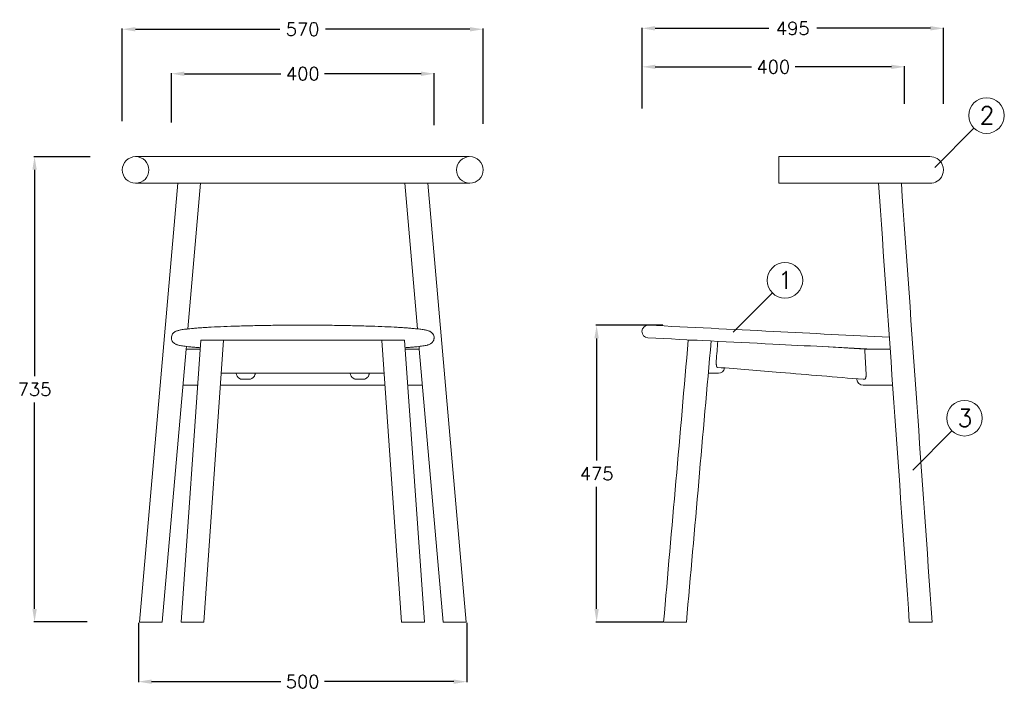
# Model space of a CAD drawing. Extents: x 4518 to 9639, y 4874 to 7834.
# Tile 2 of 8: x 8138 to 9639, y 6190 to 7213. Entities that reach past the tile are written whole.
import ezdxf

# ---------------------------------------------------------------- set-up
doc = ezdxf.new("R2010")
doc.units = 0
doc.header["$LTSCALE"] = 0.5
doc.layers.get('0').update_dxf_attribs({"linetype": 'CONTINUOUS'})
doc.layers.get('DEFPOINTS').update_dxf_attribs({"linetype": 'CONTINUOUS'})
doc.layers.add('_U+30EC_U+30A4_U+30E4_U+30FC 1', color=7, linetype='CONTINUOUS')
doc.layers.add('部品表', color=201, linetype='CONTINUOUS')
doc.styles.get("Standard").update_dxf_attribs({"font": 'txt.shx', "bigfont": 'bigfont.shx'})
doc.dimstyles.get("Standard").update_dxf_attribs({"dimtxt": 20, "dimasz": 20, "dimexe": 1, "dimexo": 1, "dimgap": 10, "dimtad": 0, "dimtih": 1, "dimtoh": 1, "dimdec": 0, "dimzin": 0, "dimdsep": 46, "dimtxsty": 'Standard', "dimcen": 2, "dimadec": 0, "dimazin": 0, "dimtfac": 1, "dimtdec": 0, "dimtofl": 0, "dimtmove": 0, "dimatfit": 3, "dimfxl": 1, "dimtolj": 1, "dimtzin": 0, "dimarcsym": 0})

# ---------------------------------------------------------------- blocks, each defined once
blk = doc.blocks.new('*D19')
at = {"color": 0, "lineweight": -2, "transparency": 16777216}
for p, q in [((8294.4, 7058.2), (8294.4, 7199.1)), ((8314.4, 7198.1), (8534.5, 7198.1)), ((8824.6, 7198.1), (8604.5, 7198.1)), ((8844.6, 7053.9), (8844.6, 7199.1))]:
    blk.add_line(p, q, dxfattribs=at)
at = {"color": 0, "transparency": 16777216}
for points in [[(8314.4, 7201.4), (8314.4, 7194.7), (8294.4, 7198.1)], [(8824.6, 7201.4), (8824.6, 7194.7), (8844.6, 7198.1)]]:
    blk.add_solid(points, dxfattribs=at)
at = {"layer": 'DEFPOINTS', "color": 0, "transparency": 16777216}
for p in [(8294.4, 7198.1), (8294.4, 7057.2), (8844.6, 7052.9)]:
    blk.add_point(p, dxfattribs=at)
at = {"color": 0, "transparency": 16777216, "insert": (8569.5, 7198.1), "char_height": 20, "attachment_point": 5}
blk.add_mtext('\\A1;570', dxfattribs=at)
blk = doc.blocks.new('*D20')
at = {"color": 0, "lineweight": -2, "transparency": 16777216}
for p, q in [((8369.3, 7056.1), (8369.3, 7131.3)), ((8389.3, 7130.3), (8536.3, 7130.3)), ((8750, 7130.3), (8603, 7130.3)), ((8770, 7051.8), (8770, 7131.3))]:
    blk.add_line(p, q, dxfattribs=at)
at = {"color": 0, "transparency": 16777216}
for points in [[(8389.3, 7133.6), (8389.3, 7126.9), (8369.3, 7130.3)], [(8750, 7133.6), (8750, 7126.9), (8770, 7130.3)]]:
    blk.add_solid(points, dxfattribs=at)
at = {"layer": 'DEFPOINTS', "color": 0, "transparency": 16777216}
for p in [(8369.3, 7130.3), (8369.3, 7055.1), (8770, 7050.8)]:
    blk.add_point(p, dxfattribs=at)
at = {"color": 0, "transparency": 16777216, "insert": (8569.7, 7130.3), "char_height": 20, "attachment_point": 5}
blk.add_mtext('\\A1;400', dxfattribs=at)
blk = doc.blocks.new('*D21')
at = {"color": 0, "lineweight": -2, "transparency": 16777216}
for p, q in [((9087.2, 7077.5), (9087.2, 7141.8)), ((9107.2, 7140.8), (9254, 7140.8)), ((9467.4, 7140.8), (9320.7, 7140.8)), ((9487.4, 7084.3), (9487.4, 7141.8))]:
    blk.add_line(p, q, dxfattribs=at)
at = {"color": 0, "transparency": 16777216}
for points in [[(9107.2, 7144.1), (9107.2, 7137.5), (9087.2, 7140.8)], [(9467.4, 7144.1), (9467.4, 7137.5), (9487.4, 7140.8)]]:
    blk.add_solid(points, dxfattribs=at)
at = {"layer": 'DEFPOINTS', "color": 0, "transparency": 16777216}
for p in [(9487.4, 7140.8), (9087.2, 7076.5), (9487.4, 7083.3)]:
    blk.add_point(p, dxfattribs=at)
at = {"color": 0, "transparency": 16777216, "insert": (9287.3, 7140.8), "char_height": 20, "attachment_point": 5}
blk.add_mtext('\\A1;400', dxfattribs=at)
blk = doc.blocks.new('*D22')
at = {"color": 0, "lineweight": -2, "transparency": 16777216}
for p, q in [((9087, 7077.5), (9087, 7200.5)), ((9107, 7199.5), (9280.3, 7199.5)), ((9526.9, 7199.5), (9353.6, 7199.5)), ((9546.9, 7084.3), (9546.9, 7200.5))]:
    blk.add_line(p, q, dxfattribs=at)
at = {"color": 0, "transparency": 16777216}
for points in [[(9107, 7202.9), (9107, 7196.2), (9087, 7199.5)], [(9526.9, 7202.9), (9526.9, 7196.2), (9546.9, 7199.5)]]:
    blk.add_solid(points, dxfattribs=at)
at = {"layer": 'DEFPOINTS', "color": 0, "transparency": 16777216}
for p in [(9546.9, 7199.5), (9087, 7076.5), (9546.9, 7083.3)]:
    blk.add_point(p, dxfattribs=at)
at = {"color": 0, "transparency": 16777216, "insert": (9316.9, 7199.5), "char_height": 20, "attachment_point": 5}
blk.add_mtext('\\A1;495', dxfattribs=at)
blk = doc.blocks.new('*D23')
at = {"color": 0, "lineweight": -2, "transparency": 16777216}
for p, q in [((8245.6, 7003.8), (8159.7, 7003.8)), ((8160.7, 6983.8), (8160.7, 6669.1)), ((8160.7, 6314.5), (8160.7, 6629.1)), ((8240.9, 6294.5), (8159.7, 6294.5))]:
    blk.add_line(p, q, dxfattribs=at)
at = {"color": 0, "transparency": 16777216}
for points in [[(8157.4, 6983.8), (8164.1, 6983.8), (8160.7, 7003.8)], [(8157.4, 6314.5), (8164.1, 6314.5), (8160.7, 6294.5)]]:
    blk.add_solid(points, dxfattribs=at)
at = {"layer": 'DEFPOINTS', "color": 0, "transparency": 16777216}
for p in [(8160.7, 7003.8), (8246.6, 7003.8), (8241.9, 6294.5)]:
    blk.add_point(p, dxfattribs=at)
at = {"color": 0, "transparency": 16777216, "insert": (8160.7, 6649.1), "char_height": 20, "attachment_point": 5}
blk.add_mtext('\\A1;735', dxfattribs=at)
blk = doc.blocks.new('*D24')
at = {"color": 0, "lineweight": -2, "transparency": 16777216}
for p, q in [((9118.8, 6746.8), (9016.8, 6746.8)), ((9017.8, 6726.8), (9017.8, 6540.6)), ((9017.8, 6314.4), (9017.8, 6500.6)), ((9118.8, 6294.4), (9016.8, 6294.4))]:
    blk.add_line(p, q, dxfattribs=at)
at = {"color": 0, "transparency": 16777216}
for points in [[(9014.4, 6726.8), (9021.1, 6726.8), (9017.8, 6746.8)], [(9014.4, 6314.4), (9021.1, 6314.4), (9017.8, 6294.4)]]:
    blk.add_solid(points, dxfattribs=at)
at = {"layer": 'DEFPOINTS', "color": 0, "transparency": 16777216}
for p in [(9017.8, 6746.8), (9119.8, 6746.8), (9119.8, 6294.4)]:
    blk.add_point(p, dxfattribs=at)
at = {"color": 0, "transparency": 16777216, "insert": (9017.8, 6520.6), "char_height": 20, "attachment_point": 5}
blk.add_mtext('\\A1;475', dxfattribs=at)
blk = doc.blocks.new('*D25')
at = {"color": 0, "lineweight": -2, "transparency": 16777216}
for p, q in [((8319.1, 6293.2), (8319.1, 6202.5)), ((8819.9, 6293.2), (8819.9, 6202.5)), ((8339.1, 6203.5), (8536.2, 6203.5)), ((8799.9, 6203.5), (8602.8, 6203.5))]:
    blk.add_line(p, q, dxfattribs=at)
at = {"color": 0, "transparency": 16777216}
for points in [[(8339.1, 6206.8), (8339.1, 6200.1), (8319.1, 6203.5)], [(8799.9, 6206.8), (8799.9, 6200.1), (8819.9, 6203.5)]]:
    blk.add_solid(points, dxfattribs=at)
at = {"layer": 'DEFPOINTS', "color": 0, "transparency": 16777216}
for p in [(8319.1, 6294.2), (8819.9, 6294.2), (8819.9, 6203.5)]:
    blk.add_point(p, dxfattribs=at)
at = {"color": 0, "transparency": 16777216, "insert": (8569.5, 6203.5), "char_height": 20, "attachment_point": 5}
blk.add_mtext('\\A1;500', dxfattribs=at)

msp = doc.modelspace()

# ---------------------------------------------------------------- linework, layer by layer
at = {"layer": '_U+30EC_U+30A4_U+30E4_U+30FC 1', "color": 0, "lineweight": 15}
for points in [[(8315.007, 7003.887), (8823.09, 7003.887)], [(8824.276, 6963.343), (8315.007, 6963.343)], [(8379.106, 6963.343), (8320.574, 6294.345), (8355.462, 6294.345), (8391.867, 6710.413), (8392.221, 6714.5)], [(8394.562, 6741.274), (8413.995, 6963.343)], [(8744.72, 6741.274), (8725.288, 6963.343)], [(8760.176, 6963.343), (8818.709, 6294.345), (8783.821, 6294.345), (8747.415, 6710.413), (8747.062, 6714.5)], [(8690.245, 6723.712), (8720.273, 6294.345), (8755.11, 6294.345), (8725.067, 6723.933), (8693.433, 6723.933), (8671.004, 6723.933), (8468.279, 6723.933), (8445.849, 6723.933), (8414.216, 6723.933), (8384.172, 6294.345), (8419.017, 6294.345), (8449.053, 6723.933)], [(8413.273, 6710.413), (8391.867, 6710.413)], [(8726.017, 6710.413), (8747.415, 6710.413)], [(9426.596, 6710.419), (9465.416, 6710.419)], [(8693.743, 6673.736), (8445.54, 6673.736)], [(8387.052, 6655.393), (8409.422, 6655.393)], [(8695.024, 6655.393), (8671.004, 6655.393), (8468.279, 6655.393), (8444.259, 6655.393)], [(8752.231, 6655.393), (8729.861, 6655.393)]]:
    msp.add_lwpolyline(points, dxfattribs=at)
for points, knots in [([(8335.058, 6983.615), (8335.058, 6972.415), (8325.979, 6963.343), (8314.786, 6963.343), (8303.586, 6963.343), (8294.514, 6972.415), (8294.514, 6983.615), (8294.514, 6994.815), (8303.586, 7003.887), (8314.786, 7003.887), (8325.979, 7003.887), (8335.058, 6994.815), (8335.058, 6983.615)], [0, 0, 0, 0, 1, 1, 1, 2, 2, 2, 3, 3, 3, 4, 4, 4, 4]), ([(8804.225, 6983.615), (8804.225, 6972.415), (8813.304, 6963.343), (8824.497, 6963.343), (8835.697, 6963.343), (8844.768, 6972.415), (8844.768, 6983.615), (8844.768, 6994.815), (8835.697, 7003.887), (8824.497, 7003.887), (8813.304, 7003.887), (8804.225, 6994.815), (8804.225, 6983.615)], [0, 0, 0, 0, 1, 1, 1, 2, 2, 2, 3, 3, 3, 4, 4, 4, 4]), ([(9525.849, 6963.349), (9534.022, 6963.12), (9541.533, 6967.818), (9544.898, 6975.263), (9547.579, 6981.198), (9547.579, 6986.028), (9544.898, 6991.963), (9541.533, 6999.415), (9534.022, 7004.113), (9525.849, 7003.877), (9449.136, 7003.885), (9372.422, 7003.885), (9295.702, 7003.885), (9295.702, 7003.885), (9295.702, 6963.341), (9295.702, 6963.341), (9295.702, 6963.341), (9526.571, 6963.341), (9526.571, 6963.341)], [0, 0, 0, 0, 1, 1, 1, 2, 2, 2, 3, 3, 3, 4, 4, 4, 5, 5, 5, 6, 6, 6, 6]), ([(9482.5, 6963.341), (9498.155, 6740.344), (9513.802, 6517.347), (9529.457, 6294.343), (9529.457, 6294.343), (9494.62, 6294.343), (9494.62, 6294.343), (9478.965, 6517.347), (9463.31, 6740.344), (9447.663, 6963.341)], [0, 0, 0, 0, 1, 1, 1, 2, 2, 2, 3, 3, 3, 3]), ([(8413.42, 6712.564), (8411.174, 6712.726), (8408.921, 6712.895), (8406.675, 6713.079), (8404.65, 6713.241), (8402.626, 6713.418), (8400.6, 6713.609), (8398.796, 6713.779), (8397, 6713.955), (8395.203, 6714.154), (8393.613, 6714.331), (8392.022, 6714.515), (8390.431, 6714.721), (8389.069, 6714.906), (8387.714, 6715.097), (8386.352, 6715.311), (8385.211, 6715.487), (8384.069, 6715.686), (8382.935, 6715.907), (8382, 6716.091), (8381.065, 6716.297), (8380.137, 6716.533), (8379.364, 6716.732), (8378.598, 6716.952), (8377.847, 6717.21), (8377.192, 6717.431), (8376.544, 6717.681), (8375.918, 6717.976), (8375.344, 6718.241), (8374.799, 6718.543), (8374.268, 6718.882), (8373.775, 6719.206), (8373.297, 6719.567), (8372.847, 6719.964), (8372.413, 6720.347), (8372.008, 6720.767), (8371.64, 6721.216), (8371.272, 6721.672), (8370.94, 6722.159), (8370.653, 6722.666), (8370.366, 6723.167), (8370.123, 6723.697), (8369.924, 6724.243), (8369.725, 6724.787), (8369.578, 6725.354), (8369.482, 6725.921), (8369.379, 6726.496), (8369.328, 6727.07), (8369.328, 6727.652), (8369.328, 6727.652), (8369.328, 6727.851), (8369.328, 6727.851), (8369.328, 6728.867), (8369.49, 6729.883), (8369.791, 6730.855), (8370.101, 6731.834), (8370.55, 6732.769), (8371.139, 6733.609), (8371.426, 6734.036), (8371.758, 6734.433), (8372.104, 6734.809), (8372.457, 6735.192), (8372.84, 6735.553), (8373.245, 6735.877), (8373.665, 6736.215), (8374.099, 6736.518), (8374.563, 6736.797), (8375.042, 6737.092), (8375.542, 6737.349), (8376.058, 6737.593), (8376.581, 6737.828), (8377.118, 6738.042), (8377.67, 6738.233), (8378.282, 6738.446), (8378.9, 6738.631), (8379.526, 6738.807), (8380.255, 6739.006), (8380.999, 6739.183), (8381.743, 6739.345), (8382.626, 6739.536), (8383.517, 6739.706), (8384.415, 6739.868), (8385.454, 6740.052), (8386.507, 6740.221), (8387.552, 6740.376), (8388.76, 6740.553), (8389.975, 6740.722), (8391.19, 6740.877), (8392.56, 6741.046), (8393.936, 6741.208), (8395.313, 6741.355), (8396.838, 6741.525), (8398.362, 6741.679), (8399.894, 6741.827), (8402.066, 6742.033), (8404.238, 6742.224), (8406.41, 6742.401), (8408.825, 6742.6), (8411.241, 6742.784), (8413.656, 6742.953), (8416.278, 6743.137), (8418.899, 6743.307), (8421.52, 6743.468), (8424.385, 6743.645), (8427.249, 6743.807), (8430.121, 6743.962), (8436.498, 6744.301), (8442.882, 6744.595), (8449.266, 6744.853), (8456.35, 6745.14), (8463.434, 6745.39), (8470.517, 6745.604), (8478.197, 6745.84), (8485.885, 6746.038), (8493.572, 6746.201), (8501.717, 6746.384), (8509.868, 6746.524), (8518.012, 6746.642), (8526.392, 6746.76), (8534.771, 6746.848), (8543.151, 6746.907), (8551.943, 6746.966), (8560.728, 6746.996), (8569.513, 6746.996), (8578.135, 6746.996), (8586.758, 6746.966), (8595.388, 6746.907), (8603.974, 6746.848), (8612.56, 6746.76), (8621.146, 6746.642), (8629.334, 6746.524), (8637.515, 6746.384), (8645.703, 6746.201), (8653.39, 6746.038), (8661.078, 6745.84), (8668.758, 6745.604), (8675.842, 6745.39), (8682.925, 6745.14), (8690.009, 6744.853), (8696.364, 6744.595), (8702.719, 6744.301), (8709.074, 6743.962), (8711.967, 6743.807), (8714.861, 6743.645), (8717.755, 6743.468), (8720.376, 6743.307), (8722.998, 6743.137), (8725.619, 6742.953), (8728.034, 6742.784), (8730.45, 6742.6), (8732.865, 6742.401), (8735.023, 6742.224), (8737.173, 6742.04), (8739.323, 6741.834), (8740.854, 6741.686), (8742.386, 6741.532), (8743.91, 6741.362), (8745.287, 6741.215), (8746.672, 6741.053), (8748.041, 6740.884), (8749.256, 6740.729), (8750.471, 6740.567), (8751.686, 6740.383), (8752.732, 6740.228), (8753.785, 6740.059), (8754.823, 6739.875), (8755.707, 6739.721), (8756.59, 6739.551), (8757.467, 6739.36), (8758.232, 6739.197), (8758.998, 6739.014), (8759.749, 6738.807), (8760.383, 6738.638), (8761.016, 6738.446), (8761.634, 6738.226), (8762.172, 6738.034), (8762.709, 6737.828), (8763.225, 6737.593), (8763.74, 6737.357), (8764.241, 6737.092), (8764.72, 6736.797), (8765.176, 6736.525), (8765.618, 6736.215), (8766.038, 6735.877), (8766.443, 6735.553), (8766.818, 6735.199), (8767.179, 6734.816), (8767.525, 6734.441), (8767.857, 6734.036), (8768.144, 6733.616), (8768.733, 6732.769), (8769.189, 6731.842), (8769.491, 6730.862), (8769.8, 6729.89), (8769.955, 6728.867), (8769.955, 6727.851), (8769.955, 6727.851), (8769.955, 6727.652), (8769.955, 6727.652), (8769.955, 6727.07), (8769.904, 6726.496), (8769.808, 6725.928), (8769.705, 6725.362), (8769.557, 6724.802), (8769.366, 6724.257), (8769.167, 6723.712), (8768.932, 6723.182), (8768.644, 6722.681), (8768.357, 6722.173), (8768.026, 6721.687), (8767.658, 6721.23), (8767.289, 6720.781), (8766.884, 6720.362), (8766.458, 6719.979), (8766.016, 6719.581), (8765.537, 6719.221), (8765.036, 6718.897), (8764.513, 6718.558), (8763.969, 6718.263), (8763.402, 6717.99), (8762.776, 6717.696), (8762.135, 6717.446), (8761.487, 6717.225), (8761.126, 6717.1), (8760.773, 6716.989), (8760.412, 6716.879), (8760.007, 6716.761), (8759.602, 6716.651), (8759.197, 6716.547), (8758.262, 6716.312), (8757.327, 6716.106), (8756.377, 6715.914), (8755.243, 6715.693), (8754.109, 6715.494), (8752.96, 6715.311), (8751.605, 6715.097), (8750.25, 6714.906), (8748.888, 6714.728), (8747.305, 6714.523), (8745.714, 6714.338), (8744.124, 6714.162), (8742.312, 6713.963), (8740.494, 6713.779), (8738.675, 6713.609), (8736.65, 6713.418), (8734.625, 6713.241), (8732.6, 6713.079), (8730.354, 6712.895), (8728.108, 6712.726), (8725.862, 6712.564)], [0, 0, 0, 0, 1, 1, 1, 2, 2, 2, 3, 3, 3, 4, 4, 4, 5, 5, 5, 6, 6, 6, 7, 7, 7, 8, 8, 8, 9, 9, 9, 10, 10, 10, 11, 11, 11, 12, 12, 12, 13, 13, 13, 14, 14, 14, 15, 15, 15, 16, 16, 16, 17, 17, 17, 18, 18, 18, 19, 19, 19, 20, 20, 20, 21, 21, 21, 22, 22, 22, 23, 23, 23, 24, 24, 24, 25, 25, 25, 26, 26, 26, 27, 27, 27, 28, 28, 28, 29, 29, 29, 30, 30, 30, 31, 31, 31, 32, 32, 32, 33, 33, 33, 34, 34, 34, 35, 35, 35, 36, 36, 36, 37, 37, 37, 38, 38, 38, 39, 39, 39, 40, 40, 40, 41, 41, 41, 42, 42, 42, 43, 43, 43, 44, 44, 44, 45, 45, 45, 46, 46, 46, 47, 47, 47, 48, 48, 48, 49, 49, 49, 50, 50, 50, 51, 51, 51, 52, 52, 52, 53, 53, 53, 54, 54, 54, 55, 55, 55, 56, 56, 56, 57, 57, 57, 58, 58, 58, 59, 59, 59, 60, 60, 60, 61, 61, 61, 62, 62, 62, 63, 63, 63, 64, 64, 64, 65, 65, 65, 66, 66, 66, 67, 67, 67, 68, 68, 68, 69, 69, 69, 70, 70, 70, 71, 71, 71, 72, 72, 72, 73, 73, 73, 74, 74, 74, 75, 75, 75, 76, 76, 76, 77, 77, 77, 78, 78, 78, 79, 79, 79, 80, 80, 80, 81, 81, 81, 82, 82, 82, 83, 83, 83, 83]), ([(9439.276, 6710.419), (9388.357, 6712.981), (9337.446, 6715.544), (9286.527, 6718.106), (9223.031, 6721.31), (9159.528, 6724.505), (9096.025, 6727.701), (9090.745, 6727.966), (9086.681, 6732.465), (9086.961, 6737.745), (9086.968, 6737.811), (9086.968, 6737.877), (9086.975, 6737.944), (9087.248, 6743.201), (9091.732, 6747.251), (9096.997, 6746.986), (9160.5, 6743.79), (9224.003, 6740.587), (9287.499, 6737.391), (9346.385, 6734.424), (9405.264, 6731.464), (9464.143, 6728.496)], [0, 0, 0, 0, 1, 1, 1, 2, 2, 2, 3, 3, 3, 4, 4, 4, 5, 5, 5, 6, 6, 6, 7, 7, 7, 7]), ([(9192.37, 6722.848), (9179.837, 6580.018), (9167.311, 6437.18), (9154.786, 6294.343), (9154.786, 6294.343), (9119.898, 6294.343), (9119.898, 6294.343), (9132.46, 6437.541), (9145.015, 6580.732), (9157.577, 6723.931), (9157.577, 6723.931), (9157.577, 6723.931), (9157.577, 6723.931), (9157.577, 6723.931), (9170.897, 6723.931), (9170.897, 6723.931)], [0, 0, 0, 0, 1, 1, 1, 2, 2, 2, 3, 3, 3, 4, 4, 4, 5, 5, 5, 5]), ([(9202.502, 6722.34), (9201.758, 6712.385), (9201.014, 6702.436), (9200.263, 6692.481), (9200.219, 6691.877), (9200.19, 6691.273), (9200.175, 6690.67), (9200.16, 6690.073), (9200.16, 6689.477), (9200.175, 6688.888), (9200.197, 6688.313), (9200.226, 6687.739), (9200.285, 6687.165), (9200.329, 6686.671), (9200.396, 6686.178), (9200.477, 6685.685), (9200.55, 6685.272), (9200.639, 6684.86), (9200.757, 6684.455), (9200.808, 6684.278), (9200.86, 6684.101), (9200.926, 6683.925), (9200.985, 6683.777), (9201.044, 6683.638), (9201.11, 6683.498), (9201.169, 6683.38), (9201.235, 6683.262), (9201.309, 6683.152), (9201.375, 6683.056), (9201.441, 6682.967), (9201.53, 6682.887), (9201.589, 6682.828), (9201.662, 6682.769), (9201.736, 6682.732), (9201.81, 6682.695), (9201.891, 6682.665), (9201.972, 6682.658), (9233.848, 6680.088), (9265.732, 6677.511), (9297.609, 6674.927)], [0, 0, 0, 0, 1, 1, 1, 2, 2, 2, 3, 3, 3, 4, 4, 4, 5, 5, 5, 6, 6, 6, 7, 7, 7, 8, 8, 8, 9, 9, 9, 10, 10, 10, 11, 11, 11, 12, 12, 12, 13, 13, 13, 13]), ([(9424.365, 6664.463), (9425.145, 6664.47), (9425.933, 6664.478), (9426.721, 6664.485), (9426.802, 6664.485), (9426.883, 6664.5), (9426.957, 6664.529), (9427.038, 6664.566), (9427.119, 6664.617), (9427.192, 6664.669), (9427.281, 6664.743), (9427.354, 6664.824), (9427.428, 6664.912), (9427.502, 6665.008), (9427.575, 6665.118), (9427.634, 6665.222), (9427.708, 6665.354), (9427.774, 6665.486), (9427.833, 6665.619), (9427.899, 6665.781), (9427.966, 6665.943), (9428.017, 6666.112), (9428.157, 6666.51), (9428.26, 6666.915), (9428.348, 6667.327), (9428.444, 6667.799), (9428.518, 6668.27), (9428.577, 6668.749), (9428.643, 6669.293), (9428.687, 6669.846), (9428.724, 6670.405), (9428.754, 6670.98), (9428.768, 6671.561), (9428.768, 6672.143), (9428.761, 6672.762), (9428.746, 6673.388), (9428.709, 6674.006), (9428.002, 6686.141), (9427.296, 6698.276), (9426.596, 6710.419), (9405.279, 6711.7), (9383.954, 6712.989), (9362.636, 6714.277)], [0, 0, 0, 0, 1, 1, 1, 2, 2, 2, 3, 3, 3, 4, 4, 4, 5, 5, 5, 6, 6, 6, 7, 7, 7, 8, 8, 8, 9, 9, 9, 10, 10, 10, 11, 11, 11, 12, 12, 12, 13, 13, 13, 14, 14, 14, 14]), ([(9213.039, 6681.767), (9212.251, 6677.128), (9208.23, 6673.734), (9203.518, 6673.734), (9203.518, 6673.734), (9201.589, 6673.734), (9201.589, 6673.734), (9201.589, 6673.734), (9199.652, 6673.734), (9199.652, 6673.734), (9199.652, 6673.734), (9195.794, 6673.734), (9195.794, 6673.734), (9195.794, 6673.734), (9188.062, 6673.734), (9188.062, 6673.734)], [0, 0, 0, 0, 1, 1, 1, 2, 2, 2, 3, 3, 3, 4, 4, 4, 5, 5, 5, 5]), ([(8497.217, 6673.736), (8497.181, 6673.11), (8497.077, 6672.484), (8496.915, 6671.873), (8496.761, 6671.291), (8496.555, 6670.717), (8496.297, 6670.164), (8496.032, 6669.598), (8495.715, 6669.052), (8495.34, 6668.545), (8494.964, 6668.029), (8494.544, 6667.55), (8494.08, 6667.116), (8493.639, 6666.704), (8493.16, 6666.336), (8492.652, 6666.004), (8492.129, 6665.673), (8491.577, 6665.386), (8490.995, 6665.157), (8490.421, 6664.929), (8489.824, 6664.752), (8489.213, 6664.635), (8488.609, 6664.517), (8487.998, 6664.465), (8487.38, 6664.465), (8484.162, 6664.473), (8480.937, 6664.48), (8477.711, 6664.487), (8477.093, 6664.487), (8476.467, 6664.546), (8475.856, 6664.671), (8475.267, 6664.789), (8474.692, 6664.966), (8474.133, 6665.187), (8473.588, 6665.415), (8473.058, 6665.695), (8472.564, 6666.019), (8472.056, 6666.343), (8471.585, 6666.726), (8471.151, 6667.146), (8470.716, 6667.565), (8470.326, 6668.036), (8469.98, 6668.53), (8469.626, 6669.045), (8469.317, 6669.598), (8469.067, 6670.172), (8468.831, 6670.724), (8468.64, 6671.306), (8468.507, 6671.902), (8468.374, 6672.499), (8468.301, 6673.117), (8468.286, 6673.736)], [0, 0, 0, 0, 1, 1, 1, 2, 2, 2, 3, 3, 3, 4, 4, 4, 5, 5, 5, 6, 6, 6, 7, 7, 7, 8, 8, 8, 9, 9, 9, 10, 10, 10, 11, 11, 11, 12, 12, 12, 13, 13, 13, 14, 14, 14, 15, 15, 15, 16, 16, 16, 17, 17, 17, 17]), ([(8642.065, 6673.736), (8642.109, 6673.11), (8642.205, 6672.484), (8642.367, 6671.873), (8642.522, 6671.291), (8642.728, 6670.717), (8642.986, 6670.164), (8643.251, 6669.598), (8643.575, 6669.052), (8643.943, 6668.545), (8644.319, 6668.029), (8644.738, 6667.55), (8645.21, 6667.116), (8645.651, 6666.704), (8646.123, 6666.336), (8646.638, 6666.004), (8647.153, 6665.673), (8647.713, 6665.386), (8648.288, 6665.157), (8648.862, 6664.929), (8649.466, 6664.752), (8650.077, 6664.635), (8650.681, 6664.517), (8651.292, 6664.465), (8651.903, 6664.465), (8655.128, 6664.473), (8658.354, 6664.48), (8661.571, 6664.487), (8662.197, 6664.487), (8662.816, 6664.546), (8663.427, 6664.671), (8664.016, 6664.789), (8664.59, 6664.966), (8665.15, 6665.187), (8665.695, 6665.415), (8666.225, 6665.695), (8666.718, 6666.019), (8667.227, 6666.343), (8667.698, 6666.726), (8668.132, 6667.146), (8668.567, 6667.565), (8668.957, 6668.036), (8669.303, 6668.53), (8669.664, 6669.045), (8669.966, 6669.598), (8670.216, 6670.172), (8670.452, 6670.724), (8670.643, 6671.306), (8670.776, 6671.902), (8670.908, 6672.499), (8670.982, 6673.117), (8671.004, 6673.736)], [0, 0, 0, 0, 1, 1, 1, 2, 2, 2, 3, 3, 3, 4, 4, 4, 5, 5, 5, 6, 6, 6, 7, 7, 7, 8, 8, 8, 9, 9, 9, 10, 10, 10, 11, 11, 11, 12, 12, 12, 13, 13, 13, 14, 14, 14, 15, 15, 15, 16, 16, 16, 17, 17, 17, 17]), ([(9469.275, 6655.398), (9469.275, 6655.398), (9439.283, 6655.398), (9439.283, 6655.398), (9439.283, 6655.398), (9424.299, 6655.398), (9424.299, 6655.398), (9419.233, 6655.398), (9415.028, 6659.316), (9414.674, 6664.374), (9414.652, 6664.669), (9414.63, 6664.964), (9414.608, 6665.266)], [0, 0, 0, 0, 1, 1, 1, 2, 2, 2, 3, 3, 3, 4, 4, 4, 4])]:
    msp.add_open_spline(points, degree=3, knots=knots, dxfattribs=at)
for points in [[(9201.986, 6682.658), (9201.994, 6682.658), (9202.001, 6682.658), (9202.008, 6682.658)], [(9424.313, 6664.47), (9382.164, 6667.938), (9340.008, 6671.421), (9297.859, 6674.905)]]:
    msp.add_open_spline(points, degree=3, dxfattribs=at)
at = {"layer": '部品表', "lineweight": 9}
for p, q in [((9533.416, 6987.561), (9593.167, 7047.312)), ((9226.005, 6736.369), (9285.757, 6796.12)), ((9499.871, 6526.166), (9559.623, 6585.917))]:
    msp.add_line(p, q, dxfattribs=at)
for centre in [(9612.348, 7066.494), (9304.938, 6815.301), (9578.804, 6605.099)]:
    msp.add_circle(centre, 27.126, dxfattribs=at)

# ---------------------------------------------------------------- texts
at = {"layer": '部品表', "lineweight": 9, "char_height": 26.6205, "attachment_point": 5}
for s, insert in [('\\A1;2', (9613.053, 7066.855)), ('\\A1;1', (9305.642, 6815.662)), ('\\A1;3', (9579.509, 6605.46))]:
    msp.add_mtext(s, dxfattribs=dict(at, insert=insert))

# ---------------------------------------------------------------- dimensions: what is measured, and where the dimension line sits
for base, p1, p2, text, picture, middle in [((8294.376, 7198.068), (8844.606, 7052.944), (8294.376, 7057.241), '570', '*D19', (8569.491, 7198.068)), ((8369.34, 7130.282), (8770.026, 7050.796), (8369.34, 7055.092), '400', '*D20', (8569.683, 7130.282)), ((8819.915, 6203.453), (8319.097, 6294.244), (8819.915, 6294.244), '500', '*D25', (8569.506, 6203.453))]:
    dim = msp.add_linear_dim(base=base, p1=p1, p2=p2, text=text, dimstyle='Standard')
    dim.commit()
    dim.dimension.update_dxf_attribs({"geometry": picture, "text_midpoint": middle})
dim = msp.add_linear_dim(base=(9546.86, 7199.534), p1=(9087.013, 7076.458), p2=(9546.86, 7083.349), text='495', dimstyle='Standard')
dim.commit()
dim.dimension.update_dxf_attribs({"geometry": '*D22', "text_midpoint": (9316.936, 7199.534), "dimtype": 160})
dim = msp.add_linear_dim(base=(9487.449, 7140.813), p1=(9087.233, 7076.458), p2=(9487.449, 7083.349), dimstyle='Standard')
dim.commit()
dim.dimension.update_dxf_attribs({"geometry": '*D21', "text_midpoint": (9287.341, 7140.813), "dimtype": 160})
dim = msp.add_linear_dim(base=(8160.747, 7003.799), p1=(8241.945, 6294.472), p2=(8246.585, 7003.799), angle=90, text='735', dimstyle='Standard')
dim.commit()
dim.dimension.update_dxf_attribs({"geometry": '*D23', "text_midpoint": (8160.747, 6649.136)})
dim = msp.add_linear_dim(base=(9017.772, 6746.85), p1=(9119.823, 6294.405), p2=(9119.823, 6746.85), angle=90, text='475', dimstyle='Standard')
dim.commit()
dim.dimension.update_dxf_attribs({"geometry": '*D24', "text_midpoint": (9017.772, 6520.627), "dimtype": 160})

doc.saveas('drawing.dxf')
